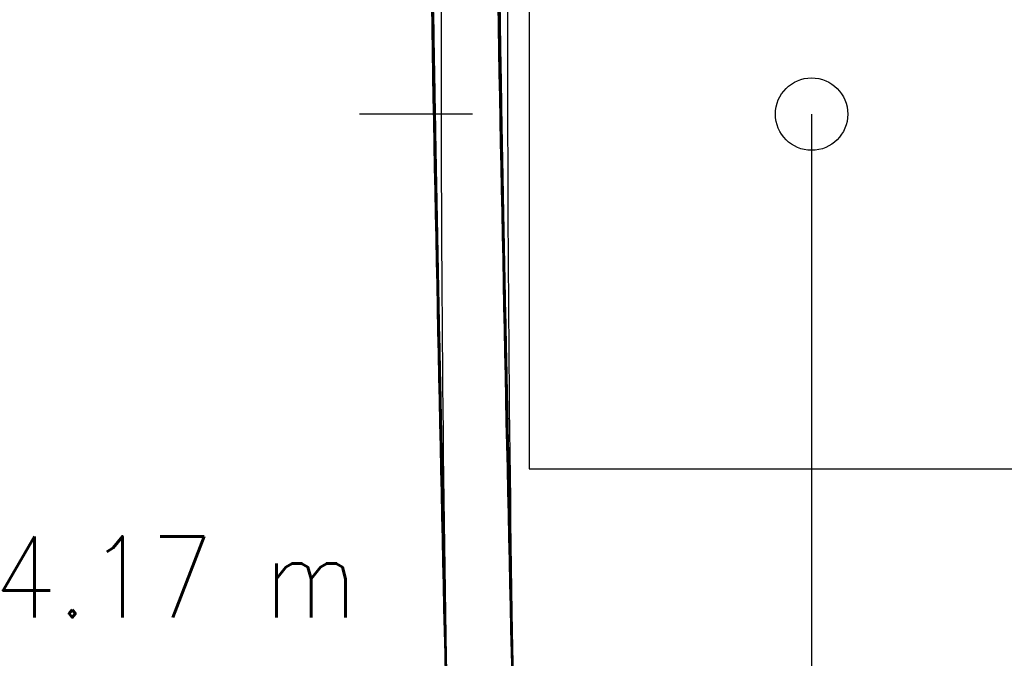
# Model space of a CAD drawing. Header units: metres. Extents: x 209747 to 209830, y 1182430 to 1182564.
# Tile 143 of 256: x 209747.32 to 209751.77, y 1182481.07 to 1182483.95. Entities that reach past the tile are written whole.
import ezdxf
from ezdxf.enums import TextEntityAlignment as Align

# ---------------------------------------------------------------- set-up
doc = ezdxf.new("R2010")
doc.units = ezdxf.units.M
doc.header["$MEASUREMENT"] = 0
doc.linetypes.add('DGN Style 2', pattern=[15.036391, 9.021834, -6.014556])
doc.layers.get('0').update_dxf_attribs({"color": 254})
doc.styles.add('TSText', font='simplex.shx')

# ---------------------------------------------------------------- blocks, each defined once
blk = doc.blocks.new('*U2')
at = {"color": 40, "linetype": 'Continuous'}
for p, q in [((-1.7032, -15.2038), (-1.7049, -15.1009)), ((-1.7015, -15.3067), (-1.7032, -15.2038)), ((-1.6997, -15.4096), (-1.7015, -15.3067)), ((-1.6979, -15.5124), (-1.6997, -15.4096)), ((-1.696, -15.6152), (-1.6979, -15.5124)), ((-1.6941, -15.718), (-1.696, -15.6152)), ((-1.6922, -15.8208), (-1.6941, -15.718)), ((-1.6902, -15.9236), (-1.6922, -15.8208)), ((-1.6882, -16.0263), (-1.6902, -15.9236)), ((-1.6862, -16.129), (-1.6882, -16.0263)), ((-1.6842, -16.2316), (-1.6862, -16.129)), ((-1.6821, -16.3342), (-1.6842, -16.2316)), ((-1.68, -16.4368), (-1.6821, -16.3342)), ((-1.6779, -16.5393), (-1.68, -16.4368)), ((-1.6758, -16.6418), (-1.6779, -16.5393)), ((-1.6737, -16.7443), (-1.6758, -16.6418)), ((-1.6716, -16.8467), (-1.6737, -16.7443)), ((-1.6694, -16.9491), (-1.6716, -16.8467)), ((-1.6673, -17.0514), (-1.6694, -16.9491)), ((-1.6651, -17.1537), (-1.6673, -17.0514)), ((-1.663, -17.256), (-1.6651, -17.1537)), ((-1.6608, -17.3582), (-1.663, -17.256)), ((-1.6587, -17.4603), (-1.6608, -17.3582)), ((-1.6565, -17.5625), (-1.6587, -17.4603)), ((-1.6544, -17.6646), (-1.6565, -17.5625)), ((-1.6522, -17.7666), (-1.6544, -17.6646)), ((-1.6501, -17.8686), (-1.6522, -17.7666)), ((-1.648, -17.9706), (-1.6501, -17.8686)), ((-1.6459, -18.0726), (-1.648, -17.9706))]:
    blk.add_line(p, q, dxfattribs=at)
at = {"color": 3, "linetype": 'Continuous'}
for p, q in [((-1.4032, -15.1987), (-1.4049, -15.0959)), ((-1.4015, -15.3015), (-1.4032, -15.1987)), ((-1.3997, -15.4042), (-1.4015, -15.3015)), ((-1.3979, -15.507), (-1.3997, -15.4042)), ((-1.3961, -15.6097), (-1.3979, -15.507)), ((-1.3942, -15.7124), (-1.3961, -15.6097)), ((-1.3922, -15.8151), (-1.3942, -15.7124)), ((-1.3903, -15.9178), (-1.3922, -15.8151)), ((-1.3883, -16.0204), (-1.3903, -15.9178)), ((-1.3863, -16.123), (-1.3883, -16.0204)), ((-1.3842, -16.2256), (-1.3863, -16.123)), ((-1.3822, -16.3282), (-1.3842, -16.2256)), ((-1.3801, -16.4307), (-1.3822, -16.3282)), ((-1.378, -16.5332), (-1.3801, -16.4307)), ((-1.3759, -16.6356), (-1.378, -16.5332)), ((-1.3738, -16.738), (-1.3759, -16.6356)), ((-1.3716, -16.8404), (-1.3738, -16.738)), ((-1.3695, -16.9428), (-1.3716, -16.8404)), ((-1.3673, -17.0451), (-1.3695, -16.9428)), ((-1.3652, -17.1474), (-1.3673, -17.0451)), ((-1.363, -17.2496), (-1.3652, -17.1474)), ((-1.3609, -17.3519), (-1.363, -17.2496)), ((-1.3587, -17.454), (-1.3609, -17.3519)), ((-1.3566, -17.5562), (-1.3587, -17.454)), ((-1.3544, -17.6583), (-1.3566, -17.5562)), ((-1.3523, -17.7604), (-1.3544, -17.6583)), ((-1.3502, -17.8624), (-1.3523, -17.7604)), ((-1.348, -17.9644), (-1.3502, -17.8624)), ((-1.3459, -18.0664), (-1.348, -17.9644))]:
    blk.add_line(p, q, dxfattribs=at)
blk = doc.blocks.new('*U3')
at = {"color": 40, "linetype": 'Continuous'}
for p, q in [((-1.7036, -15.1826), (-1.7053, -15.0775)), ((-1.7018, -15.2876), (-1.7036, -15.1826)), ((-1.7, -15.3926), (-1.7018, -15.2876)), ((-1.6981, -15.4976), (-1.7, -15.3926)), ((-1.6962, -15.6026), (-1.6981, -15.4976)), ((-1.6943, -15.7075), (-1.6962, -15.6026)), ((-1.6923, -15.8124), (-1.6943, -15.7075)), ((-1.6903, -15.9173), (-1.6923, -15.8124)), ((-1.6883, -16.0221), (-1.6903, -15.9173)), ((-1.6862, -16.1269), (-1.6883, -16.0221)), ((-1.6842, -16.2317), (-1.6862, -16.1269)), ((-1.6821, -16.3365), (-1.6842, -16.2317)), ((-1.6799, -16.4412), (-1.6821, -16.3365)), ((-1.6778, -16.5459), (-1.6799, -16.4412)), ((-1.6756, -16.6506), (-1.6778, -16.5459)), ((-1.6735, -16.7553), (-1.6756, -16.6506)), ((-1.6713, -16.8599), (-1.6735, -16.7553)), ((-1.6691, -16.9645), (-1.6713, -16.8599)), ((-1.6669, -17.0691), (-1.6691, -16.9645)), ((-1.6647, -17.1736), (-1.6669, -17.0691)), ((-1.6625, -17.2782), (-1.6647, -17.1736)), ((-1.6603, -17.3827), (-1.6625, -17.2782)), ((-1.6581, -17.4871), (-1.6603, -17.3827)), ((-1.6559, -17.5916), (-1.6581, -17.4871)), ((-1.6537, -17.696), (-1.6559, -17.5916)), ((-1.6515, -17.8004), (-1.6537, -17.696)), ((-1.6493, -17.9048), (-1.6515, -17.8004)), ((-1.6472, -18.0092), (-1.6493, -17.9048))]:
    blk.add_line(p, q, dxfattribs=at)
at = {"color": 3, "linetype": 'Continuous'}
for p, q in [((-1.4036, -15.1775), (-1.4053, -15.0726)), ((-1.4018, -15.2824), (-1.4036, -15.1775)), ((-1.4, -15.3873), (-1.4018, -15.2824)), ((-1.3982, -15.4922), (-1.4, -15.3873)), ((-1.3963, -15.597), (-1.3982, -15.4922)), ((-1.3944, -15.7019), (-1.3963, -15.597)), ((-1.3924, -15.8067), (-1.3944, -15.7019)), ((-1.3904, -15.9115), (-1.3924, -15.8067)), ((-1.3884, -16.0162), (-1.3904, -15.9115)), ((-1.3863, -16.121), (-1.3884, -16.0162)), ((-1.3842, -16.2257), (-1.3863, -16.121)), ((-1.3821, -16.3304), (-1.3842, -16.2257)), ((-1.38, -16.4351), (-1.3821, -16.3304)), ((-1.3779, -16.5397), (-1.38, -16.4351)), ((-1.3757, -16.6444), (-1.3779, -16.5397)), ((-1.3735, -16.749), (-1.3757, -16.6444)), ((-1.3713, -16.8536), (-1.3735, -16.749)), ((-1.3692, -16.9582), (-1.3713, -16.8536)), ((-1.367, -17.0628), (-1.3692, -16.9582)), ((-1.3648, -17.1673), (-1.367, -17.0628)), ((-1.3626, -17.2718), (-1.3648, -17.1673)), ((-1.3604, -17.3763), (-1.3626, -17.2718)), ((-1.3582, -17.4808), (-1.3604, -17.3763)), ((-1.356, -17.5853), (-1.3582, -17.4808)), ((-1.3538, -17.6898), (-1.356, -17.5853)), ((-1.3516, -17.7942), (-1.3538, -17.6898)), ((-1.3494, -17.8986), (-1.3516, -17.7942)), ((-1.3472, -18.003), (-1.3494, -17.8986))]:
    blk.add_line(p, q, dxfattribs=at)
blk = doc.blocks.new('*U4')
at = {"color": 40, "linetype": 'Continuous'}
for p, q in [((-1.7044, -15.1333), (-1.7061, -15.0281)), ((-1.7026, -15.2384), (-1.7044, -15.1333)), ((-1.7008, -15.3435), (-1.7026, -15.2384)), ((-1.699, -15.4486), (-1.7008, -15.3435)), ((-1.6971, -15.5537), (-1.699, -15.4486)), ((-1.6952, -15.6587), (-1.6971, -15.5537)), ((-1.6932, -15.7637), (-1.6952, -15.6587)), ((-1.6913, -15.8686), (-1.6932, -15.7637)), ((-1.6892, -15.9736), (-1.6913, -15.8686)), ((-1.6872, -16.0785), (-1.6892, -15.9736)), ((-1.6851, -16.1834), (-1.6872, -16.0785)), ((-1.683, -16.2882), (-1.6851, -16.1834)), ((-1.6809, -16.393), (-1.683, -16.2882)), ((-1.6788, -16.4978), (-1.6809, -16.393)), ((-1.6766, -16.6026), (-1.6788, -16.4978)), ((-1.6745, -16.7073), (-1.6766, -16.6026)), ((-1.6723, -16.812), (-1.6745, -16.7073)), ((-1.6701, -16.9167), (-1.6723, -16.812)), ((-1.6679, -17.0214), (-1.6701, -16.9167)), ((-1.6657, -17.126), (-1.6679, -17.0214)), ((-1.6635, -17.2306), (-1.6657, -17.126)), ((-1.6613, -17.3352), (-1.6635, -17.2306)), ((-1.6591, -17.4397), (-1.6613, -17.3352)), ((-1.6569, -17.5443), (-1.6591, -17.4397)), ((-1.6547, -17.6488), (-1.6569, -17.5443)), ((-1.6525, -17.7532), (-1.6547, -17.6488)), ((-1.6503, -17.8577), (-1.6525, -17.7532)), ((-1.6482, -17.9621), (-1.6503, -17.8577)), ((-1.646, -18.0665), (-1.6482, -17.9621))]:
    blk.add_line(p, q, dxfattribs=at)
at = {"color": 3, "linetype": 'Continuous'}
for p, q in [((-1.4044, -15.1283), (-1.4061, -15.0233)), ((-1.4027, -15.2333), (-1.4044, -15.1283)), ((-1.4009, -15.3383), (-1.4027, -15.2333)), ((-1.399, -15.4432), (-1.4009, -15.3383)), ((-1.3972, -15.5482), (-1.399, -15.4432)), ((-1.3953, -15.6531), (-1.3972, -15.5482)), ((-1.3933, -15.758), (-1.3953, -15.6531)), ((-1.3913, -15.8629), (-1.3933, -15.758)), ((-1.3893, -15.9677), (-1.3913, -15.8629)), ((-1.3873, -16.0726), (-1.3893, -15.9677)), ((-1.3852, -16.1774), (-1.3873, -16.0726)), ((-1.3831, -16.2822), (-1.3852, -16.1774)), ((-1.381, -16.3869), (-1.3831, -16.2822)), ((-1.3788, -16.4917), (-1.381, -16.3869)), ((-1.3767, -16.5964), (-1.3788, -16.4917)), ((-1.3745, -16.7011), (-1.3767, -16.5964)), ((-1.3723, -16.8058), (-1.3745, -16.7011)), ((-1.3702, -16.9104), (-1.3723, -16.8058)), ((-1.368, -17.0151), (-1.3702, -16.9104)), ((-1.3658, -17.1197), (-1.368, -17.0151)), ((-1.3636, -17.2243), (-1.3658, -17.1197)), ((-1.3614, -17.3289), (-1.3636, -17.2243)), ((-1.3592, -17.4334), (-1.3614, -17.3289)), ((-1.357, -17.5379), (-1.3592, -17.4334)), ((-1.3548, -17.6425), (-1.357, -17.5379)), ((-1.3526, -17.747), (-1.3548, -17.6425)), ((-1.3504, -17.8514), (-1.3526, -17.747)), ((-1.3482, -17.9559), (-1.3504, -17.8514)), ((-1.3461, -18.0604), (-1.3482, -17.9559))]:
    blk.add_line(p, q, dxfattribs=at)
blk = doc.blocks.new('*U5')
at = {"color": 40, "linetype": 'Continuous'}
for p, q in [((-1.7053, -15.131), (-1.7071, -15.0263)), ((-1.7034, -15.2357), (-1.7053, -15.131)), ((-1.7015, -15.3403), (-1.7034, -15.2357)), ((-1.6996, -15.4449), (-1.7015, -15.3403)), ((-1.6976, -15.5495), (-1.6996, -15.4449)), ((-1.6956, -15.6541), (-1.6976, -15.5495)), ((-1.6936, -15.7586), (-1.6956, -15.6541)), ((-1.6916, -15.8632), (-1.6936, -15.7586)), ((-1.6895, -15.9677), (-1.6916, -15.8632)), ((-1.6874, -16.0722), (-1.6895, -15.9677)), ((-1.6853, -16.1767), (-1.6874, -16.0722)), ((-1.6832, -16.2811), (-1.6853, -16.1767)), ((-1.6811, -16.3856), (-1.6832, -16.2811)), ((-1.679, -16.49), (-1.6811, -16.3856)), ((-1.6768, -16.5944), (-1.679, -16.49)), ((-1.6746, -16.6988), (-1.6768, -16.5944)), ((-1.6725, -16.8032), (-1.6746, -16.6988)), ((-1.6703, -16.9075), (-1.6725, -16.8032)), ((-1.6681, -17.0118), (-1.6703, -16.9075)), ((-1.6659, -17.1162), (-1.6681, -17.0118)), ((-1.6637, -17.2205), (-1.6659, -17.1162)), ((-1.6615, -17.3248), (-1.6637, -17.2205)), ((-1.6593, -17.429), (-1.6615, -17.3248)), ((-1.6571, -17.5333), (-1.6593, -17.429)), ((-1.6549, -17.6375), (-1.6571, -17.5333)), ((-1.6527, -17.7418), (-1.6549, -17.6375)), ((-1.6506, -17.846), (-1.6527, -17.7418)), ((-1.6484, -17.9502), (-1.6506, -17.846)), ((-1.6462, -18.0543), (-1.6484, -17.9502))]:
    blk.add_line(p, q, dxfattribs=at)
at = {"color": 3, "linetype": 'Continuous'}
for p, q in [((-1.4053, -15.1256), (-1.4072, -15.021)), ((-1.4035, -15.2302), (-1.4053, -15.1256)), ((-1.4015, -15.3347), (-1.4035, -15.2302)), ((-1.3996, -15.4393), (-1.4015, -15.3347)), ((-1.3977, -15.5438), (-1.3996, -15.4393)), ((-1.3957, -15.6483), (-1.3977, -15.5438)), ((-1.3937, -15.7528), (-1.3957, -15.6483)), ((-1.3916, -15.8573), (-1.3937, -15.7528)), ((-1.3896, -15.9617), (-1.3916, -15.8573)), ((-1.3875, -16.0662), (-1.3896, -15.9617)), ((-1.3854, -16.1706), (-1.3875, -16.0662)), ((-1.3833, -16.275), (-1.3854, -16.1706)), ((-1.3812, -16.3794), (-1.3833, -16.275)), ((-1.379, -16.4838), (-1.3812, -16.3794)), ((-1.3769, -16.5882), (-1.379, -16.4838)), ((-1.3747, -16.6925), (-1.3769, -16.5882)), ((-1.3725, -16.7969), (-1.3747, -16.6925)), ((-1.3704, -16.9012), (-1.3725, -16.7969)), ((-1.3682, -17.0055), (-1.3704, -16.9012)), ((-1.366, -17.1099), (-1.3682, -17.0055)), ((-1.3638, -17.2142), (-1.366, -17.1099)), ((-1.3616, -17.3184), (-1.3638, -17.2142)), ((-1.3594, -17.4227), (-1.3616, -17.3184)), ((-1.3572, -17.527), (-1.3594, -17.4227)), ((-1.355, -17.6312), (-1.3572, -17.527)), ((-1.3528, -17.7355), (-1.355, -17.6312)), ((-1.3506, -17.8397), (-1.3528, -17.7355)), ((-1.3485, -17.944), (-1.3506, -17.8397)), ((-1.3463, -18.0482), (-1.3485, -17.944))]:
    blk.add_line(p, q, dxfattribs=at)
blk = doc.blocks.new('*U6')
at = {"color": 40, "linetype": 'Continuous'}
for p, q in [((-1.711, -15.1727), (-1.7129, -15.0681)), ((-1.7089, -15.2773), (-1.711, -15.1727)), ((-1.7068, -15.3818), (-1.7089, -15.2773)), ((-1.7047, -15.4863), (-1.7068, -15.3818)), ((-1.7025, -15.5908), (-1.7047, -15.4863)), ((-1.7003, -15.6953), (-1.7025, -15.5908)), ((-1.698, -15.7998), (-1.7003, -15.6953)), ((-1.6957, -15.9042), (-1.698, -15.7998)), ((-1.6934, -16.0086), (-1.6957, -15.9042)), ((-1.691, -16.113), (-1.6934, -16.0086)), ((-1.6887, -16.2173), (-1.691, -16.113)), ((-1.6863, -16.3217), (-1.6887, -16.2173)), ((-1.6839, -16.426), (-1.6863, -16.3217)), ((-1.6815, -16.5303), (-1.6839, -16.426)), ((-1.6791, -16.6345), (-1.6815, -16.5303)), ((-1.6767, -16.7388), (-1.6791, -16.6345)), ((-1.6742, -16.843), (-1.6767, -16.7388)), ((-1.6718, -16.9472), (-1.6742, -16.843)), ((-1.6694, -17.0514), (-1.6718, -16.9472)), ((-1.667, -17.1555), (-1.6694, -17.0514)), ((-1.6646, -17.2597), (-1.667, -17.1555)), ((-1.6622, -17.3638), (-1.6646, -17.2597)), ((-1.6599, -17.4679), (-1.6622, -17.3638)), ((-1.6575, -17.572), (-1.6599, -17.4679)), ((-1.6552, -17.6761), (-1.6575, -17.572)), ((-1.6528, -17.7801), (-1.6552, -17.6761)), ((-1.6505, -17.8842), (-1.6528, -17.7801)), ((-1.6483, -17.9882), (-1.6505, -17.8842)), ((-1.646, -18.0922), (-1.6483, -17.9882))]:
    blk.add_line(p, q, dxfattribs=at)
at = {"color": 3, "linetype": 'Continuous'}
for p, q in [((-1.411, -15.1668), (-1.413, -15.0624)), ((-1.409, -15.2713), (-1.411, -15.1668)), ((-1.4069, -15.3757), (-1.409, -15.2713)), ((-1.4047, -15.4801), (-1.4069, -15.3757)), ((-1.4026, -15.5845), (-1.4047, -15.4801)), ((-1.4003, -15.6888), (-1.4026, -15.5845)), ((-1.3981, -15.7932), (-1.4003, -15.6888)), ((-1.3958, -15.8975), (-1.3981, -15.7932)), ((-1.3935, -16.0019), (-1.3958, -15.8975)), ((-1.3911, -16.1062), (-1.3935, -16.0019)), ((-1.3888, -16.2105), (-1.3911, -16.1062)), ((-1.3864, -16.3148), (-1.3888, -16.2105)), ((-1.384, -16.4191), (-1.3864, -16.3148)), ((-1.3816, -16.5233), (-1.384, -16.4191)), ((-1.3792, -16.6276), (-1.3816, -16.5233)), ((-1.3767, -16.7318), (-1.3792, -16.6276)), ((-1.3743, -16.836), (-1.3767, -16.7318)), ((-1.3719, -16.9402), (-1.3743, -16.836)), ((-1.3695, -17.0444), (-1.3719, -16.9402)), ((-1.3671, -17.1486), (-1.3695, -17.0444)), ((-1.3647, -17.2528), (-1.3671, -17.1486)), ((-1.3623, -17.357), (-1.3647, -17.2528)), ((-1.3599, -17.4611), (-1.3623, -17.357)), ((-1.3576, -17.5653), (-1.3599, -17.4611)), ((-1.3552, -17.6694), (-1.3576, -17.5653)), ((-1.3529, -17.7735), (-1.3552, -17.6694)), ((-1.3506, -17.8776), (-1.3529, -17.7735)), ((-1.3483, -17.9817), (-1.3506, -17.8776)), ((-1.3461, -18.0858), (-1.3483, -17.9817))]:
    blk.add_line(p, q, dxfattribs=at)
blk = doc.blocks.new('*U7')
at = {"color": 40, "linetype": 'Continuous'}
for p, q in [((-1.7127, -15.1485), (-1.7144, -15.0439)), ((-1.711, -15.2532), (-1.7127, -15.1485)), ((-1.7092, -15.3578), (-1.711, -15.2532)), ((-1.7073, -15.4624), (-1.7092, -15.3578)), ((-1.7053, -15.567), (-1.7073, -15.4624)), ((-1.7033, -15.6715), (-1.7053, -15.567)), ((-1.7012, -15.7761), (-1.7033, -15.6715)), ((-1.6991, -15.8806), (-1.7012, -15.7761)), ((-1.6969, -15.9851), (-1.6991, -15.8806)), ((-1.6947, -16.0895), (-1.6969, -15.9851)), ((-1.6924, -16.194), (-1.6947, -16.0895)), ((-1.6901, -16.2984), (-1.6924, -16.194)), ((-1.6878, -16.4028), (-1.6901, -16.2984)), ((-1.6854, -16.5072), (-1.6878, -16.4028)), ((-1.683, -16.6116), (-1.6854, -16.5072)), ((-1.6806, -16.7159), (-1.683, -16.6116)), ((-1.6782, -16.8202), (-1.6806, -16.7159)), ((-1.6757, -16.9245), (-1.6782, -16.8202)), ((-1.6733, -17.0288), (-1.6757, -16.9245)), ((-1.6708, -17.1331), (-1.6733, -17.0288)), ((-1.6683, -17.2373), (-1.6708, -17.1331)), ((-1.6659, -17.3415), (-1.6683, -17.2373)), ((-1.6634, -17.4457), (-1.6659, -17.3415)), ((-1.6609, -17.5499), (-1.6634, -17.4457)), ((-1.6585, -17.6541), (-1.6609, -17.5499)), ((-1.656, -17.7582), (-1.6585, -17.6541)), ((-1.6536, -17.8623), (-1.656, -17.7582)), ((-1.6512, -17.9664), (-1.6536, -17.8623)), ((-1.6488, -18.0705), (-1.6512, -17.9664))]:
    blk.add_line(p, q, dxfattribs=at)
at = {"color": 3, "linetype": 'Continuous'}
for p, q in [((-1.4127, -15.1435), (-1.4144, -15.0391)), ((-1.411, -15.248), (-1.4127, -15.1435)), ((-1.4092, -15.3524), (-1.411, -15.248)), ((-1.4073, -15.4568), (-1.4092, -15.3524)), ((-1.4054, -15.5612), (-1.4073, -15.4568)), ((-1.4033, -15.6656), (-1.4054, -15.5612)), ((-1.4013, -15.7699), (-1.4033, -15.6656)), ((-1.3991, -15.8743), (-1.4013, -15.7699)), ((-1.397, -15.9787), (-1.3991, -15.8743)), ((-1.3947, -16.083), (-1.397, -15.9787)), ((-1.3925, -16.1874), (-1.3947, -16.083)), ((-1.3902, -16.2917), (-1.3925, -16.1874)), ((-1.3878, -16.396), (-1.3902, -16.2917)), ((-1.3855, -16.5003), (-1.3878, -16.396)), ((-1.3831, -16.6046), (-1.3855, -16.5003)), ((-1.3807, -16.7089), (-1.3831, -16.6046)), ((-1.3782, -16.8132), (-1.3807, -16.7089)), ((-1.3758, -16.9175), (-1.3782, -16.8132)), ((-1.3733, -17.0217), (-1.3758, -16.9175)), ((-1.3709, -17.126), (-1.3733, -17.0217)), ((-1.3684, -17.2302), (-1.3709, -17.126)), ((-1.366, -17.3344), (-1.3684, -17.2302)), ((-1.3635, -17.4386), (-1.366, -17.3344)), ((-1.361, -17.5428), (-1.3635, -17.4386)), ((-1.3586, -17.647), (-1.361, -17.5428)), ((-1.3561, -17.7512), (-1.3586, -17.647)), ((-1.3537, -17.8554), (-1.3561, -17.7512)), ((-1.3513, -17.9595), (-1.3537, -17.8554)), ((-1.3489, -18.0637), (-1.3513, -17.9595))]:
    blk.add_line(p, q, dxfattribs=at)
blk = doc.blocks.new('*U8')
at = {"color": 40, "linetype": 'Continuous'}
for p, q in [((-1.7077, -15.156), (-1.7088, -15.0515)), ((-1.7065, -15.2604), (-1.7077, -15.156)), ((-1.7053, -15.3648), (-1.7065, -15.2604)), ((-1.7039, -15.4692), (-1.7053, -15.3648)), ((-1.7024, -15.5736), (-1.7039, -15.4692)), ((-1.7009, -15.678), (-1.7024, -15.5736)), ((-1.6993, -15.7824), (-1.7009, -15.678)), ((-1.6976, -15.8867), (-1.6993, -15.7824)), ((-1.6958, -15.9911), (-1.6976, -15.8867)), ((-1.694, -16.0954), (-1.6958, -15.9911)), ((-1.6921, -16.1997), (-1.694, -16.0954)), ((-1.6902, -16.304), (-1.6921, -16.1997)), ((-1.6882, -16.4083), (-1.6902, -16.304)), ((-1.6861, -16.5126), (-1.6882, -16.4083)), ((-1.684, -16.6169), (-1.6861, -16.5126)), ((-1.6819, -16.7211), (-1.684, -16.6169)), ((-1.6797, -16.8254), (-1.6819, -16.7211)), ((-1.6775, -16.9296), (-1.6797, -16.8254)), ((-1.6752, -17.0338), (-1.6775, -16.9296)), ((-1.673, -17.138), (-1.6752, -17.0338)), ((-1.6707, -17.2421), (-1.673, -17.138)), ((-1.6684, -17.3463), (-1.6707, -17.2421)), ((-1.666, -17.4504), (-1.6684, -17.3463)), ((-1.6637, -17.5546), (-1.666, -17.4504)), ((-1.6613, -17.6587), (-1.6637, -17.5546)), ((-1.659, -17.7628), (-1.6613, -17.6587)), ((-1.6566, -17.8668), (-1.659, -17.7628)), ((-1.6542, -17.9709), (-1.6566, -17.8668)), ((-1.6519, -18.075), (-1.6542, -17.9709))]:
    blk.add_line(p, q, dxfattribs=at)
at = {"color": 3, "linetype": 'Continuous'}
for p, q in [((-1.4077, -15.1526), (-1.4088, -15.0484)), ((-1.4066, -15.2567), (-1.4077, -15.1526)), ((-1.4053, -15.3609), (-1.4066, -15.2567)), ((-1.4039, -15.465), (-1.4053, -15.3609)), ((-1.4025, -15.5692), (-1.4039, -15.465)), ((-1.4009, -15.6734), (-1.4025, -15.5692)), ((-1.3993, -15.7775), (-1.4009, -15.6734)), ((-1.3976, -15.8817), (-1.3993, -15.7775)), ((-1.3959, -15.9858), (-1.3976, -15.8817)), ((-1.394, -16.09), (-1.3959, -15.9858)), ((-1.3922, -16.1941), (-1.394, -16.09)), ((-1.3902, -16.2983), (-1.3922, -16.1941)), ((-1.3882, -16.4024), (-1.3902, -16.2983)), ((-1.3862, -16.5066), (-1.3882, -16.4024)), ((-1.3841, -16.6107), (-1.3862, -16.5066)), ((-1.3819, -16.7149), (-1.3841, -16.6107)), ((-1.3798, -16.819), (-1.3819, -16.7149)), ((-1.3776, -16.9231), (-1.3798, -16.819)), ((-1.3753, -17.0272), (-1.3776, -16.9231)), ((-1.373, -17.1314), (-1.3753, -17.0272)), ((-1.3707, -17.2355), (-1.373, -17.1314)), ((-1.3684, -17.3396), (-1.3707, -17.2355)), ((-1.3661, -17.4437), (-1.3684, -17.3396)), ((-1.3638, -17.5478), (-1.3661, -17.4437)), ((-1.3614, -17.6519), (-1.3638, -17.5478)), ((-1.359, -17.7559), (-1.3614, -17.6519)), ((-1.3567, -17.86), (-1.359, -17.7559)), ((-1.3543, -17.9641), (-1.3567, -17.86)), ((-1.3519, -18.0682), (-1.3543, -17.9641))]:
    blk.add_line(p, q, dxfattribs=at)
blk = doc.blocks.new('*U9')
at = {"color": 40, "linetype": 'Continuous'}
for p, q in [((-1.6701, -15.1176), (-1.6698, -15.0147)), ((-1.6703, -15.2205), (-1.6701, -15.1176)), ((-1.6704, -15.3234), (-1.6703, -15.2205)), ((-1.6705, -15.4263), (-1.6704, -15.3234)), ((-1.6704, -15.5292), (-1.6705, -15.4263)), ((-1.6703, -15.6321), (-1.6704, -15.5292)), ((-1.67, -15.7349), (-1.6703, -15.6321)), ((-1.6697, -15.8378), (-1.67, -15.7349)), ((-1.6693, -15.9406), (-1.6697, -15.8378)), ((-1.6689, -16.0434), (-1.6693, -15.9406)), ((-1.6683, -16.1462), (-1.6689, -16.0434)), ((-1.6677, -16.2489), (-1.6683, -16.1462)), ((-1.667, -16.3517), (-1.6677, -16.2489)), ((-1.6662, -16.4544), (-1.667, -16.3517)), ((-1.6654, -16.557), (-1.6662, -16.4544)), ((-1.6645, -16.6597), (-1.6654, -16.557)), ((-1.6636, -16.7623), (-1.6645, -16.6597)), ((-1.6626, -16.8649), (-1.6636, -16.7623)), ((-1.6615, -16.9674), (-1.6626, -16.8649)), ((-1.6604, -17.0699), (-1.6615, -16.9674)), ((-1.6592, -17.1724), (-1.6604, -17.0699)), ((-1.658, -17.2748), (-1.6592, -17.1724)), ((-1.6567, -17.3772), (-1.658, -17.2748)), ((-1.6554, -17.4796), (-1.6567, -17.3772)), ((-1.6541, -17.5819), (-1.6554, -17.4796)), ((-1.6527, -17.6842), (-1.6541, -17.5819)), ((-1.6513, -17.7865), (-1.6527, -17.6842)), ((-1.6498, -17.8887), (-1.6513, -17.7865)), ((-1.6483, -17.9909), (-1.6498, -17.8887))]:
    blk.add_line(p, q, dxfattribs=at)
at = {"color": 3, "linetype": 'Continuous'}
for p, q in [((-1.3701, -15.1183), (-1.3698, -15.0157)), ((-1.3703, -15.2209), (-1.3701, -15.1183)), ((-1.3704, -15.3235), (-1.3703, -15.2209)), ((-1.3705, -15.4261), (-1.3704, -15.3235)), ((-1.3704, -15.5288), (-1.3705, -15.4261)), ((-1.3703, -15.6314), (-1.3704, -15.5288)), ((-1.37, -15.734), (-1.3703, -15.6314)), ((-1.3697, -15.8366), (-1.37, -15.734)), ((-1.3693, -15.9392), (-1.3697, -15.8366)), ((-1.3689, -16.0418), (-1.3693, -15.9392)), ((-1.3683, -16.1444), (-1.3689, -16.0418)), ((-1.3677, -16.2469), (-1.3683, -16.1444)), ((-1.367, -16.3494), (-1.3677, -16.2469)), ((-1.3663, -16.4519), (-1.367, -16.3494)), ((-1.3654, -16.5544), (-1.3663, -16.4519)), ((-1.3645, -16.6569), (-1.3654, -16.5544)), ((-1.3636, -16.7593), (-1.3645, -16.6569)), ((-1.3626, -16.8618), (-1.3636, -16.7593)), ((-1.3615, -16.9641), (-1.3626, -16.8618)), ((-1.3604, -17.0665), (-1.3615, -16.9641)), ((-1.3592, -17.1688), (-1.3604, -17.0665)), ((-1.358, -17.2711), (-1.3592, -17.1688)), ((-1.3568, -17.3734), (-1.358, -17.2711)), ((-1.3555, -17.4756), (-1.3568, -17.3734)), ((-1.3541, -17.5779), (-1.3555, -17.4756)), ((-1.3527, -17.68), (-1.3541, -17.5779)), ((-1.3513, -17.7822), (-1.3527, -17.68)), ((-1.3499, -17.8843), (-1.3513, -17.7822)), ((-1.3484, -17.9864), (-1.3499, -17.8843)), ((-1.3469, -18.0885), (-1.3484, -17.9864))]:
    blk.add_line(p, q, dxfattribs=at)
blk = doc.blocks.new('ATTEMP_3')
at = {"color": 3, "linetype": 'Continuous'}
for p, q in [((-4.322, 1.1615), (-5.338, 1.1615)), ((-3.012, 1.1615), (-4.028, 1.1615)), ((-4.322, 1.098), (-5.338, 1.098)), ((-3.012, 1.098), (-4.028, 1.098)), ((-4.322, 1.0345), (-5.338, 1.0345)), ((-3.012, 1.0345), (-4.028, 1.0345)), ((-4.322, 0.7043), (-5.338, 0.7043)), ((-3.012, 0.7043), (-4.028, 0.7043)), ((-4.322, 0.6408), (-5.338, 0.6408)), ((-3.012, 0.6408), (-4.028, 0.6408)), ((-4.322, 0.5773), (-5.338, 0.5773)), ((-3.012, 0.5773), (-4.028, 0.5773)), ((-4.322, -0.5773), (-5.338, -0.5773)), ((-3.012, -0.5773), (-4.028, -0.5773)), ((-4.322, -0.6408), (-5.338, -0.6408)), ((-3.012, -0.6408), (-4.028, -0.6408)), ((-4.322, -0.7043), (-5.338, -0.7043)), ((-3.012, -0.7043), (-4.028, -0.7043)), ((-4.322, -1.0345), (-5.338, -1.0345)), ((-3.012, -1.0345), (-4.028, -1.0345)), ((-4.322, -1.098), (-5.338, -1.098)), ((-3.012, -1.098), (-4.028, -1.098)), ((-4.322, -1.1615), (-5.338, -1.1615)), ((-3.012, -1.1615), (-4.028, -1.1615))]:
    blk.add_line(p, q, dxfattribs=at)
at = {"color": 254, "linetype": 'Continuous'}
blk.add_line((0, 0), (-4.175, 0), dxfattribs=at)
at = {"color": 254, "linetype": 'DGN Style 2', "flags": 128}
for points in [[(-4.322, 1.1772), (-4.322, 1.0188), (-4.4642, 0.971), (-5.1958, 0.971), (-5.338, 1.0188), (-5.338, 1.1772), (-5.1958, 1.225), (-4.4642, 1.225)], [(-3.012, 1.1772), (-3.012, 1.0188), (-3.1542, 0.971), (-3.8858, 0.971), (-4.028, 1.0188), (-4.028, 1.1772), (-3.8858, 1.225), (-3.1542, 1.225)], [(-4.322, 0.72), (-4.322, 0.5616), (-4.4642, 0.5138), (-5.1958, 0.5138), (-5.338, 0.5616), (-5.338, 0.72), (-5.1958, 0.7678), (-4.4642, 0.7678)], [(-3.012, 0.72), (-3.012, 0.5616), (-3.1542, 0.5138), (-3.8858, 0.5138), (-4.028, 0.5616), (-4.028, 0.72), (-3.8858, 0.7678), (-3.1542, 0.7678)], [(-4.322, -0.5616), (-4.322, -0.72), (-4.4642, -0.7678), (-5.1958, -0.7678), (-5.338, -0.72), (-5.338, -0.5616), (-5.1958, -0.5138), (-4.4642, -0.5138)], [(-3.012, -0.5616), (-3.012, -0.72), (-3.1542, -0.7678), (-3.8858, -0.7678), (-4.028, -0.72), (-4.028, -0.5616), (-3.8858, -0.5138), (-3.1542, -0.5138)], [(-4.322, -1.0188), (-4.322, -1.1772), (-4.4642, -1.225), (-5.1958, -1.225), (-5.338, -1.1772), (-5.338, -1.0188), (-5.1958, -0.971), (-4.4642, -0.971)], [(-3.012, -1.0188), (-3.012, -1.1772), (-3.1542, -1.225), (-3.8858, -1.225), (-4.028, -1.1772), (-4.028, -1.0188), (-3.8858, -0.971), (-3.1542, -0.971)]]:
    blk.add_lwpolyline(points, close=True, dxfattribs=at)
at = {"color": 254}
blk.add_arc((0, 0), 0.1633, 0, 360, dxfattribs=at)
blk = doc.blocks.new('ATTEMP_4')
at = {"color": 254, "flags": 128}
blk.add_lwpolyline([(0, 1.275), (-13.6, 1.275), (-13.6, -1.275), (0, -1.275), (0, 1.275), (0, 1.275)], dxfattribs=at)
blk = doc.blocks.new('ATTEMP_1')
at = {"color": 254, "rotation": 90}
blk.add_blockref('ATTEMP_4', (0, -3.535), dxfattribs=at)
at = {"color": 254, "linetype": 'Continuous', "rotation": 90}
blk.add_blockref('ATTEMP_3', (0, -15.535), dxfattribs=at)
blk = doc.blocks.new('ATTEMP')
at = {"color": 254, "linetype": 'Continuous'}
blk.add_line((-12.01, -15.535), (-12.52, -15.535), dxfattribs=at)
at = {"color": 3, "linetype": 'Continuous'}
for name in ['*U9', '*U8', '*U7', '*U6', '*U4', '*U2', '*U5', '*U3']:
    blk.add_blockref(name, (-10.48, 0), dxfattribs=at)
at = {"color": 254}
blk.add_blockref('ATTEMP_1', (-10.48, 0), dxfattribs=at)
at = {"color": 4, "linetype": 'Continuous', "lineweight": 0, "style": 'TSText'}
blk.add_text('4.17 m', height=0.36576, dxfattribs=at).set_placement((-12.52, -17.6225), align=Align.MIDDLE_RIGHT)

msp = doc.modelspace()

# ---------------------------------------------------------------- block references
at = {"color": 1, "linetype": 'DGN Style 2'}
msp.add_blockref('ATTEMP', (209761.3776, 1182499.0611), dxfattribs=at)

doc.saveas('drawing.dxf')
